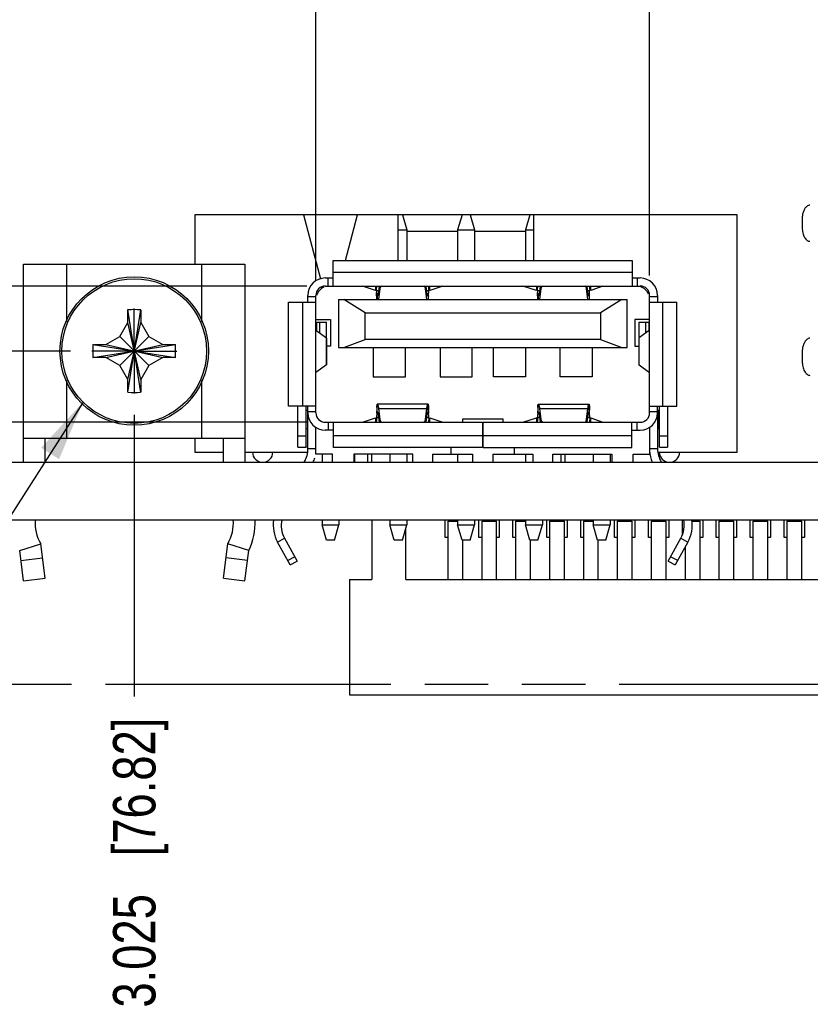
# Model space of a CAD drawing. Header units: inches. Extents: x -7 to 34, y 0 to 22.
# Tile 5 of 30: x 11.6 to 13.9, y 2.7 to 5.6. Entities that reach past the tile are written whole.
import ezdxf

# ---------------------------------------------------------------- set-up
doc = ezdxf.new("R2010")
doc.units = ezdxf.units.IN
doc.header["$LTSCALE"] = 1.87
doc.header["$MEASUREMENT"] = 0
doc.linetypes.add('CENTER', pattern=[0.6, 0.375, -0.075, 0.075, -0.075])
doc.linetypes.add('PHANTOM', pattern=[0.8, 0.45, -0.05, 0.1, -0.05, 0.1, -0.05])
doc.layers.get('0').update_dxf_attribs({"linetype": 'CONTINUOUS'})
for name, color, linetype in [('02___PRT_ALL_AXES', 7, 'CONTINUOUS'), ('DETAIL', 7, 'CONTINUOUS'), ('DIMENSIONS', 7, 'CONTINUOUS')]:
    doc.layers.add(name, color=color, linetype=linetype)
doc.styles.get("Standard").update_dxf_attribs({"font": 'txt', "width": 0.8})
doc.dimstyles.new('DIMSTYLE_4', dxfattribs={"dimtxt": 0.125, "dimasz": 0.18, "dimexe": 0.125, "dimexo": 0.0625, "dimgap": 0.03125, "dimtad": 0, "dimtih": 1, "dimtoh": 1, "dimdec": 3, "dimlfac": 0.5, "dimzin": 4, "dimdsep": 46, "dimtxsty": 'STANDARD', "dimblk": '_FILLED', "dimblk1": '_FILLED', "dimblk2": '_FILLED', "dimcen": 0.09, "dimadec": 3, "dimazin": 1, "dimtp": 0.01, "dimtm": 0.01, "dimtfac": 1, "dimtdec": 3, "dimtofl": 0, "dimtmove": 0, "dimatfit": 3, "dimldrblk": '_FILLED', "dimfxl": 1, "dimtolj": 1, "dimtzin": 4, "dimarcsym": 0})
doc.dimstyles.get("Standard").update_dxf_attribs({"dimtxt": 0.125, "dimasz": 0.18, "dimexe": 0.125, "dimexo": 0.0625, "dimgap": 0.09, "dimtad": 0, "dimtih": 1, "dimtoh": 1, "dimzin": 4, "dimdsep": 46, "dimtxsty": 'STANDARD', "dimblk": '_FILLED', "dimblk1": '_FILLED', "dimblk2": '_FILLED', "dimcen": 0.09, "dimazin": 1, "dimtol": 1, "dimtp": 0.02, "dimtm": 0.02, "dimtfac": 1, "dimtofl": 0, "dimtmove": 0, "dimatfit": 3, "dimldrblk": '_FILLED', "dimfxl": 1, "dimtolj": 1, "dimtzin": 4, "dimarcsym": 0})

# ---------------------------------------------------------------- blocks, each defined once
blk = doc.blocks.new('*D39')
at = {"layer": 'DIMENSIONS', "color": 2, "linetype": 'CONTINUOUS'}
blk.add_line((11.9255, 4.3953), (11.9255, 3.5645), dxfattribs=at)
at = {"layer": 'DIMENSIONS', "color": 2, "linetype": 'CONTINUOUS', "insert": (11.863, 3.502), "char_height": 0.125, "width": 1.325, "attachment_point": 3, "rotation": 90, "line_spacing_factor": 0.9}
blk.add_mtext('3.025{\\ftxt.shx;\\W1.000000;\\H0.125000; }[76.82]', dxfattribs=at)
blk = doc.blocks.new('_FILLED')
at = {"color": 0, "linetype": 'BYBLOCK'}
blk.add_solid([(0, 0), (-1, 0.174), (-1, -0.174)], dxfattribs=at)
blk = doc.blocks.new('*D40')
at = {"layer": 'DIMENSIONS', "color": 2, "linetype": 'CONTINUOUS'}
blk.add_line((10.4778, 5.0813), (10.4778, 5.7628), dxfattribs=at)
at = {"layer": 'DIMENSIONS', "color": 2, "linetype": 'CONTINUOUS', "insert": (10.4153, 5.8253), "char_height": 0.125, "width": 1.325, "attachment_point": 1, "rotation": 90, "line_spacing_factor": 0.9}
blk.add_mtext('3.748{\\ftxt.shx;\\W1.000000;\\H0.125000; }[95.21]', dxfattribs=at)
blk = doc.blocks.new('*D41')
at = {"layer": 'DIMENSIONS', "color": 2, "linetype": 'CONTINUOUS'}
blk.add_line((10.903, 5.0813), (10.903, 5.7628), dxfattribs=at)
at = {"layer": 'DIMENSIONS', "color": 2, "linetype": 'CONTINUOUS', "insert": (10.8405, 5.8253), "char_height": 0.125, "width": 1.325, "attachment_point": 1, "rotation": 90, "line_spacing_factor": 0.9}
blk.add_mtext('3.536{\\ftxt.shx;\\W1.000000;\\H0.125000; }[89.81]', dxfattribs=at)
blk = doc.blocks.new('*D42')
at = {"layer": 'DIMENSIONS', "color": 2, "linetype": 'CONTINUOUS'}
blk.add_line((12.4614, 4.79), (12.4614, 5.7628), dxfattribs=at)
at = {"layer": 'DIMENSIONS', "color": 2, "linetype": 'CONTINUOUS', "insert": (12.3989, 5.8253), "char_height": 0.125, "width": 1.325, "attachment_point": 1, "rotation": 90, "line_spacing_factor": 0.9}
blk.add_mtext('2.757{\\ftxt.shx;\\W1.000000;\\H0.125000; }[70.02]', dxfattribs=at)
blk = doc.blocks.new('*D43')
at = {"layer": 'DIMENSIONS', "color": 2, "linetype": 'CONTINUOUS'}
blk.add_line((13.4457, 4.8058), (13.4457, 5.7628), dxfattribs=at)
at = {"layer": 'DIMENSIONS', "color": 2, "linetype": 'CONTINUOUS', "insert": (13.3832, 5.8253), "char_height": 0.125, "width": 1.325, "attachment_point": 1, "rotation": 90, "line_spacing_factor": 0.9}
blk.add_mtext('2.265{\\ftxt.shx;\\W1.000000;\\H0.125000; }[57.52]', dxfattribs=at)
blk = doc.blocks.new('*D55')
at = {"layer": 'DIMENSIONS', "color": 2, "linetype": 'CONTINUOUS'}
blk.add_line((12.4352, 4.3732), (9.6872, 4.3732), dxfattribs=at)
at = {"layer": 'DIMENSIONS', "color": 2, "linetype": 'CONTINUOUS', "insert": (9.6247, 4.4357), "char_height": 0.125, "width": 1.125, "attachment_point": 3, "line_spacing_factor": 0.9}
blk.add_mtext('.144{\\ftxt.shx;\\W1.000000;\\H0.125000; }[3.66]', dxfattribs=at)
blk = doc.blocks.new('*D56')
at = {"layer": 'DIMENSIONS', "color": 2, "linetype": 'CONTINUOUS'}
blk.add_line((12.4344, 4.7747), (9.6872, 4.7747), dxfattribs=at)
at = {"layer": 'DIMENSIONS', "color": 2, "linetype": 'CONTINUOUS', "insert": (9.6247, 4.8372), "char_height": 0.125, "width": 1.125, "attachment_point": 3, "line_spacing_factor": 0.9}
blk.add_mtext('.345{\\ftxt.shx;\\W1.000000;\\H0.125000; }[8.76]', dxfattribs=at)
blk = doc.blocks.new('*D57')
at = {"layer": 'DIMENSIONS', "color": 2, "linetype": 'CONTINUOUS'}
blk.add_line((11.7378, 4.583), (9.6872, 4.583), dxfattribs=at)
at = {"layer": 'DIMENSIONS', "color": 2, "linetype": 'CONTINUOUS', "insert": (9.6247, 4.6455), "char_height": 0.125, "width": 1.125, "attachment_point": 3, "line_spacing_factor": 0.9}
blk.add_mtext('.249{\\ftxt.shx;\\W1.000000;\\H0.125000; }[6.32]', dxfattribs=at)

msp = doc.modelspace()

# ---------------------------------------------------------------- linework, layer by layer
at = {"color": 7, "linetype": 'CONTINUOUS'}
for p, q in [((12.1044, 4.9851), (12.1044, 4.8395)), ((13.7044, 4.9851), (12.1044, 4.9851)), ((12.4244, 4.9851), (12.4748, 4.7963)), ((12.5483, 4.8496), (12.5844, 4.9851)), ((12.7044, 4.8496), (12.7044, 4.9851)), ((12.7164, 4.9851), (12.7294, 4.9401)), ((12.8924, 4.9851), (12.8794, 4.9401)), ((12.9164, 4.9851), (12.9294, 4.9401)), ((13.0924, 4.9851), (13.0794, 4.9401)), ((13.1044, 4.8496), (13.1044, 4.9851)), ((13.7044, 4.2851), (13.7044, 4.9851)), ((13.8959, 4.9736), (13.8959, 4.946)), ((12.7044, 4.9401), (12.7294, 4.9401)), ((12.7294, 4.9401), (12.7294, 4.8496)), ((12.8794, 4.9401), (12.8794, 4.8496)), ((12.8794, 4.9401), (12.9294, 4.9401)), ((12.9294, 4.9401), (12.9294, 4.8496)), ((13.0794, 4.9401), (13.0794, 4.8496)), ((13.0794, 4.9401), (13.1044, 4.9401)), ((12.8794, 4.9351), (12.7294, 4.9351)), ((13.0794, 4.9351), (12.9294, 4.9351)), ((12.5126, 4.7747), (12.5126, 4.8496)), ((12.5126, 4.8496), (13.3945, 4.8496)), ((13.3945, 4.8496), (13.3945, 4.7749)), ((11.599, 4.2551), (11.599, 4.8395)), ((11.599, 4.8395), (12.252, 4.8395)), ((11.727, 4.6699), (11.727, 4.8395)), ((12.124, 4.8395), (12.124, 4.6699)), ((12.252, 4.8395), (12.252, 4.2551)), ((12.489, 4.7984), (12.5126, 4.7984)), ((12.4969, 4.7984), (12.4969, 4.7747)), ((13.3945, 4.8141), (12.5126, 4.8141)), ((13.3945, 4.7984), (13.4181, 4.7984)), ((13.4102, 4.7747), (13.4102, 4.7984)), ((12.4811, 4.7726), (12.4819, 4.7697)), ((12.489, 4.7747), (13.4181, 4.7747)), ((12.6374, 4.7616), (12.5992, 4.7747)), ((12.6374, 4.7747), (12.6374, 4.7616)), ((12.6398, 4.7748), (12.6402, 4.7689)), ((12.6404, 4.7602), (12.6404, 4.7618)), ((12.6404, 4.7618), (12.6461, 4.7618)), ((12.6461, 4.7506), (12.649, 4.7747)), ((12.65, 4.7671), (12.6462, 4.7354)), ((12.65, 4.7747), (12.65, 4.7671)), ((12.7847, 4.7671), (12.7847, 4.7747)), ((12.7885, 4.7354), (12.7847, 4.7671)), ((12.7857, 4.7747), (12.7886, 4.7506)), ((12.7886, 4.7618), (12.7942, 4.7618)), ((12.7942, 4.7618), (12.7942, 4.7602)), ((12.7943, 4.7642), (12.7946, 4.7711)), ((12.7973, 4.7616), (12.7973, 4.7747)), ((12.8354, 4.7747), (12.7973, 4.7616)), ((13.112, 4.7616), (13.0717, 4.7747)), ((13.112, 4.7747), (13.112, 4.7616)), ((13.1145, 4.7748), (13.115, 4.7689)), ((13.1152, 4.7618), (13.1152, 4.7602)), ((13.1152, 4.7618), (13.1212, 4.7618)), ((13.1212, 4.7506), (13.1242, 4.7747)), ((13.1253, 4.7672), (13.1213, 4.7354)), ((13.1253, 4.7747), (13.1253, 4.7672)), ((13.26, 4.7671), (13.26, 4.7747)), ((13.2635, 4.7354), (13.26, 4.7671)), ((13.2609, 4.7747), (13.2636, 4.7506)), ((13.2636, 4.7618), (13.269, 4.7618)), ((13.269, 4.7642), (13.2693, 4.7712)), ((13.269, 4.7602), (13.269, 4.7618)), ((13.2719, 4.7616), (13.2719, 4.7747)), ((13.3079, 4.7747), (13.2719, 4.7616)), ((12.4378, 4.7275), (12.4378, 4.7472)), ((12.4614, 4.7433), (12.4378, 4.7433)), ((12.4614, 4.4007), (12.4614, 4.7472)), ((12.528, 4.7354), (12.528, 4.5936)), ((12.528, 4.7354), (13.3791, 4.7354)), ((12.6067, 4.696), (12.5437, 4.7354)), ((12.6461, 4.7602), (12.6404, 4.7602)), ((12.6409, 4.7354), (12.6405, 4.7554)), ((12.6424, 4.7456), (12.6424, 4.7354)), ((12.7942, 4.7602), (12.7886, 4.7602)), ((12.7886, 4.7506), (12.7898, 4.7477)), ((12.7912, 4.7459), (12.7917, 4.7457)), ((12.7917, 4.7457), (12.7922, 4.7456)), ((12.7922, 4.7456), (12.7922, 4.7354)), ((13.1212, 4.7602), (13.1152, 4.7602)), ((13.1157, 4.7354), (13.1152, 4.7554)), ((13.1173, 4.7456), (13.1173, 4.7354)), ((13.269, 4.7602), (13.2636, 4.7602)), ((13.2636, 4.7506), (13.2648, 4.7476)), ((13.2661, 4.7459), (13.2666, 4.7457)), ((13.2666, 4.7457), (13.2671, 4.7456)), ((13.2671, 4.7456), (13.2671, 4.7354)), ((13.3634, 4.7354), (13.3004, 4.696)), ((13.3791, 4.5936), (13.3791, 4.7354)), ((13.4457, 4.4007), (13.4457, 4.7472)), ((13.4693, 4.7433), (13.4457, 4.7433)), ((13.4693, 4.7472), (13.4693, 4.7275)), ((11.9445, 4.461), (11.9065, 4.705)), ((11.9065, 4.667), (11.9065, 4.7035)), ((11.9066, 4.4613), (11.9445, 4.7047)), ((11.9445, 4.7035), (11.9445, 4.667)), ((12.3807, 4.4204), (12.3807, 4.7275)), ((12.3807, 4.7275), (12.4613, 4.7275)), ((12.4221, 4.7275), (12.4221, 4.4204)), ((13.4457, 4.7275), (13.5264, 4.7275)), ((13.4851, 4.4204), (13.4851, 4.7275)), ((13.5264, 4.4204), (13.5264, 4.7275)), ((12.4614, 4.6763), (12.5047, 4.6763)), ((12.5047, 4.6763), (12.5047, 4.5976)), ((12.6067, 4.6173), (12.6067, 4.696)), ((12.6067, 4.696), (13.3004, 4.696)), ((13.3004, 4.696), (13.3004, 4.6173)), ((13.4024, 4.6763), (13.4024, 4.5976)), ((13.4457, 4.6763), (13.4024, 4.6763)), ((11.8827, 4.6258), (11.9065, 4.667)), ((11.9065, 4.499), (11.9445, 4.667)), ((11.9445, 4.499), (11.9065, 4.667)), ((11.9445, 4.667), (11.9683, 4.6258)), ((12.464, 4.6444), (12.464, 4.6677)), ((12.464, 4.6677), (12.4929, 4.6677)), ((12.4722, 4.6677), (12.4722, 4.6364)), ((12.4929, 4.6236), (12.4929, 4.6677)), ((13.4142, 4.6677), (13.4142, 4.6236)), ((13.4142, 4.6677), (13.4431, 4.6677)), ((13.4349, 4.6377), (13.4349, 4.6677)), ((13.4431, 4.6677), (13.4431, 4.645)), ((11.8415, 4.602), (11.8827, 4.6258)), ((11.8827, 4.5402), (11.9683, 4.6258)), ((11.8827, 4.6258), (11.9683, 4.5402)), ((11.9683, 4.6258), (12.0095, 4.602)), ((12.4614, 4.6444), (12.4922, 4.6215)), ((12.4921, 4.6216), (12.4921, 4.542)), ((12.4921, 4.6216), (12.4928, 4.6212)), ((12.4929, 4.6213), (12.4927, 4.6219)), ((12.4928, 4.6212), (12.4929, 4.6213)), ((12.4929, 4.6213), (12.4929, 4.5423)), ((12.5437, 4.5936), (12.6067, 4.6173)), ((13.3004, 4.6173), (12.6067, 4.6173)), ((13.3004, 4.6173), (13.3634, 4.5936)), ((13.4144, 4.6219), (13.4142, 4.6213)), ((13.4142, 4.6213), (13.4142, 4.5423)), ((13.4142, 4.6213), (13.4143, 4.6212)), ((13.4143, 4.6212), (13.415, 4.6216)), ((13.4457, 4.6444), (13.415, 4.6216)), ((13.415, 4.542), (13.415, 4.6216)), ((11.8035, 4.564), (12.0475, 4.602)), ((11.8038, 4.602), (12.0472, 4.5641)), ((11.805, 4.602), (11.8415, 4.602)), ((11.8415, 4.602), (12.0095, 4.564)), ((11.8415, 4.564), (12.0095, 4.602)), ((12.0095, 4.602), (12.0461, 4.602)), ((12.5047, 4.5976), (12.4929, 4.5976)), ((12.528, 4.5936), (13.3791, 4.5936)), ((12.6307, 4.5936), (12.6307, 4.507)), ((12.7252, 4.507), (12.7252, 4.5936)), ((12.8276, 4.5936), (12.8276, 4.507)), ((12.9221, 4.507), (12.9221, 4.5936)), ((12.9851, 4.507), (12.9851, 4.5936)), ((13.0795, 4.5936), (13.0795, 4.507)), ((13.1819, 4.507), (13.1819, 4.5936)), ((13.2764, 4.5936), (13.2764, 4.507)), ((13.4024, 4.5976), (13.4142, 4.5976)), ((11.8415, 4.564), (11.805, 4.564)), ((11.8827, 4.5402), (11.8415, 4.564)), ((12.0095, 4.564), (11.9683, 4.5402)), ((12.0461, 4.564), (12.0095, 4.564)), ((13.8959, 4.5799), (13.8959, 4.5523)), ((11.9065, 4.499), (11.8827, 4.5402)), ((11.9683, 4.5402), (11.9445, 4.499)), ((12.4922, 4.5421), (12.4614, 4.5193)), ((12.4928, 4.5425), (12.4921, 4.5421)), ((12.4927, 4.5418), (12.4929, 4.5423)), ((12.4929, 4.5423), (12.4928, 4.5425)), ((13.4143, 4.5425), (13.4142, 4.5423)), ((13.4142, 4.5423), (13.4144, 4.5418)), ((13.415, 4.5421), (13.4143, 4.5425)), ((13.415, 4.542), (13.4457, 4.5193)), ((12.6307, 4.507), (12.7252, 4.507)), ((12.8276, 4.507), (12.9221, 4.507)), ((13.0795, 4.507), (12.9851, 4.507)), ((13.2764, 4.507), (13.1819, 4.507)), ((11.727, 4.3265), (11.727, 4.4961)), ((11.9065, 4.4625), (11.9065, 4.499)), ((11.9445, 4.499), (11.9445, 4.4625)), ((12.124, 4.4961), (12.124, 4.3265)), ((12.4614, 4.4204), (12.3807, 4.4204)), ((12.4083, 4.3), (12.4083, 4.4204)), ((12.4319, 4.4204), (12.4319, 4.3)), ((12.4378, 4.4007), (12.4378, 4.4204)), ((12.6424, 4.4024), (12.6424, 4.426)), ((12.7922, 4.426), (12.6424, 4.426)), ((12.6461, 4.4135), (12.65, 4.3808)), ((12.6461, 4.4135), (12.7886, 4.4135)), ((12.7847, 4.3808), (12.7886, 4.4135)), ((12.7922, 4.4024), (12.7922, 4.426)), ((12.7935, 4.4166), (12.7939, 4.4088)), ((13.1173, 4.4024), (13.1173, 4.426)), ((13.1173, 4.426), (13.2671, 4.426)), ((13.1212, 4.4135), (13.1253, 4.3807)), ((13.1212, 4.4135), (13.2636, 4.4135)), ((13.26, 4.3809), (13.2636, 4.4135)), ((13.2671, 4.4024), (13.2671, 4.426)), ((13.2683, 4.4166), (13.2686, 4.4088)), ((13.4458, 4.4204), (13.5264, 4.4204)), ((13.4693, 4.4007), (13.4693, 4.4204)), ((13.4752, 4.3), (13.4752, 4.4204)), ((13.4988, 4.4204), (13.4988, 4.3)), ((12.4319, 4.4086), (12.4362, 4.4086)), ((12.4362, 4.4086), (12.4362, 4.3535)), ((12.4378, 4.4047), (12.4614, 4.4047)), ((12.4378, 4.295), (12.4378, 4.398)), ((12.5992, 4.3732), (12.6374, 4.3863)), ((12.6374, 4.3863), (12.6374, 4.3732)), ((12.6404, 4.3877), (12.6404, 4.3861)), ((12.6404, 4.3877), (12.6461, 4.3877)), ((12.6461, 4.3861), (12.6404, 4.3861)), ((12.643, 4.4023), (12.6424, 4.4024)), ((12.6435, 4.402), (12.643, 4.4023)), ((12.6461, 4.3974), (12.6449, 4.4003)), ((12.649, 4.3732), (12.6461, 4.3974)), ((12.7886, 4.3974), (12.7857, 4.3732)), ((12.7886, 4.3877), (12.7942, 4.3877)), ((12.7942, 4.3861), (12.7886, 4.3861)), ((12.7893, 4.3994), (12.7889, 4.3984)), ((12.7942, 4.3861), (12.7942, 4.3877)), ((12.7973, 4.3732), (12.7973, 4.3863)), ((12.7973, 4.3863), (12.8354, 4.3732)), ((13.0717, 4.3732), (13.112, 4.3863)), ((13.112, 4.3863), (13.112, 4.3732)), ((13.1152, 4.3861), (13.1152, 4.3877)), ((13.1152, 4.3877), (13.1212, 4.3877)), ((13.1212, 4.3861), (13.1152, 4.3861)), ((13.1178, 4.4023), (13.1173, 4.4024)), ((13.1184, 4.402), (13.1178, 4.4023)), ((13.1212, 4.3974), (13.1199, 4.4003)), ((13.1242, 4.3732), (13.1212, 4.3974)), ((13.2636, 4.3974), (13.2609, 4.3732)), ((13.2636, 4.3877), (13.269, 4.3877)), ((13.269, 4.3861), (13.2636, 4.3861)), ((13.2644, 4.3994), (13.264, 4.3984)), ((13.269, 4.3877), (13.269, 4.3861)), ((13.2719, 4.3732), (13.2719, 4.3863)), ((13.2719, 4.3863), (13.3079, 4.3732)), ((13.4457, 4.4047), (13.4693, 4.4047)), ((13.4693, 4.398), (13.4693, 4.295)), ((13.4709, 4.4086), (13.4709, 4.3535)), ((13.4709, 4.4086), (13.4752, 4.4086)), ((12.4614, 4.2787), (12.4614, 4.3576)), ((12.489, 4.3732), (12.9528, 4.3732)), ((12.4977, 4.3732), (12.4977, 4.3496)), ((12.5134, 4.2984), (12.5134, 4.373)), ((12.6404, 4.3837), (12.6401, 4.3768)), ((12.65, 4.3808), (12.65, 4.3732)), ((12.7847, 4.3732), (12.7847, 4.3808)), ((12.7948, 4.3732), (12.7944, 4.379)), ((12.8945, 4.3732), (12.8945, 4.3834)), ((12.8945, 4.3834), (13.0126, 4.3834)), ((12.9528, 4.3732), (12.9528, 4.2984)), ((12.9543, 4.2984), (12.9543, 4.3732)), ((12.9543, 4.3732), (13.4181, 4.3732)), ((13.0126, 4.3834), (13.0126, 4.3732)), ((13.1151, 4.3837), (13.1148, 4.3768)), ((13.1253, 4.3807), (13.1253, 4.3732)), ((13.26, 4.3732), (13.26, 4.3809)), ((13.2695, 4.3732), (13.2692, 4.379)), ((13.3937, 4.2984), (13.3937, 4.3732)), ((13.4095, 4.3496), (13.4095, 4.3732)), ((13.4457, 4.3576), (13.4457, 4.2787)), ((11.599, 4.3265), (12.252, 4.3265)), ((11.663, 4.2551), (11.663, 4.3265)), ((12.1044, 4.3265), (12.1044, 4.2851)), ((12.188, 4.3265), (12.188, 4.2551)), ((12.4319, 4.3315), (12.4083, 4.3315)), ((12.4362, 4.3535), (12.4319, 4.3535)), ((12.5134, 4.3496), (12.489, 4.3496)), ((12.5134, 4.3338), (12.9528, 4.3338)), ((12.9543, 4.3338), (13.3937, 4.3338)), ((13.3937, 4.3496), (13.4181, 4.3496)), ((13.4752, 4.3535), (13.4709, 4.3535)), ((13.4988, 4.3315), (13.4752, 4.3315)), ((12.4083, 4.3), (12.4319, 4.3)), ((12.4378, 4.3), (12.4335, 4.3)), ((12.9528, 4.2984), (12.5134, 4.2984)), ((12.8606, 4.2787), (12.8606, 4.2984)), ((12.9543, 4.2984), (13.3937, 4.2984)), ((13.0465, 4.2984), (13.0465, 4.2787)), ((13.4752, 4.3), (13.4988, 4.3)), ((12.1044, 4.2851), (12.188, 4.2851)), ((12.252, 4.2851), (12.4378, 4.2851)), ((12.4614, 4.295), (12.4378, 4.295)), ((12.5102, 4.2787), (12.4614, 4.2787)), ((12.4794, 4.2787), (12.4794, 4.2551)), ((12.5102, 4.2551), (12.5102, 4.2787)), ((12.5728, 4.2787), (12.5728, 4.2551)), ((12.7469, 4.2787), (12.5728, 4.2787)), ((12.5762, 4.2551), (12.5762, 4.2787)), ((12.6144, 4.2551), (12.6144, 4.2787)), ((12.6262, 4.2551), (12.6262, 4.2787)), ((12.6794, 4.2787), (12.6794, 4.2551)), ((12.7294, 4.2787), (12.7294, 4.2551)), ((12.7469, 4.2551), (12.7469, 4.2787)), ((12.8055, 4.2787), (12.8055, 4.2551)), ((12.8055, 4.2787), (12.9236, 4.2787)), ((12.8794, 4.2787), (12.8794, 4.2551)), ((12.9236, 4.2787), (12.9236, 4.2551)), ((12.9835, 4.2787), (12.9835, 4.2551)), ((12.9835, 4.2787), (13.1016, 4.2787)), ((13.0794, 4.2787), (13.0794, 4.2551)), ((13.1016, 4.2787), (13.1016, 4.2551)), ((13.1602, 4.2551), (13.1602, 4.2787)), ((13.1602, 4.2787), (13.3343, 4.2787)), ((13.1853, 4.2551), (13.1853, 4.2787)), ((13.1971, 4.2551), (13.1971, 4.2787)), ((13.2794, 4.2787), (13.2794, 4.2551)), ((13.3294, 4.2787), (13.3294, 4.2551)), ((13.3343, 4.2787), (13.3343, 4.2551)), ((13.3969, 4.2551), (13.3969, 4.2787)), ((13.3969, 4.2787), (13.4457, 4.2787)), ((13.4693, 4.295), (13.4457, 4.295)), ((13.4693, 4.2851), (13.7044, 4.2851)), ((10.3747, 4.2551), (14.1335, 4.2551)), ((10.3747, 4.0851), (17.9747, 4.0851)), ((12.4794, 4.0851), (12.4794, 4.0701)), ((12.4924, 4.0251), (12.4794, 4.0701)), ((12.4794, 4.0701), (12.5294, 4.0701)), ((12.5164, 4.0251), (12.5294, 4.0701)), ((12.5294, 4.0851), (12.5294, 4.0701)), ((12.6264, 4.0851), (12.6264, 3.9091)), ((12.6794, 4.0851), (12.6794, 4.0701)), ((12.6924, 4.0251), (12.6794, 4.0701)), ((12.6794, 4.0701), (12.7294, 4.0701)), ((12.7164, 4.0251), (12.7294, 4.0701)), ((12.7294, 4.0851), (12.7294, 4.0701)), ((12.8424, 4.0331), (12.8424, 4.0851)), ((12.8504, 4.0811), (12.8504, 3.9091)), ((12.8504, 4.0811), (12.8794, 4.0811)), ((12.8794, 4.0851), (12.8794, 4.0701)), ((12.8924, 4.0251), (12.8794, 4.0701)), ((12.8794, 4.0701), (12.9294, 4.0701)), ((12.9164, 4.0251), (12.9294, 4.0701)), ((12.9294, 4.0851), (12.9294, 4.0701)), ((12.9424, 4.0331), (12.9424, 4.0851)), ((12.9504, 4.0811), (12.9504, 3.9091)), ((12.9504, 4.0811), (12.9944, 4.0811)), ((12.9944, 3.9091), (12.9944, 4.0811)), ((13.0024, 4.0851), (13.0024, 4.0331)), ((13.0424, 4.0331), (13.0424, 4.0851)), ((13.0504, 4.0811), (13.0504, 3.9091)), ((13.0504, 4.0811), (13.0794, 4.0811)), ((13.0794, 4.0851), (13.0794, 4.0701)), ((13.0924, 4.0251), (13.0794, 4.0701)), ((13.0794, 4.0701), (13.1294, 4.0701)), ((13.1164, 4.0251), (13.1294, 4.0701)), ((13.1294, 4.0851), (13.1294, 4.0701)), ((13.1424, 4.0331), (13.1424, 4.0851)), ((13.1504, 4.0811), (13.1504, 3.9091)), ((13.1504, 4.0811), (13.1944, 4.0811)), ((13.1944, 3.9091), (13.1944, 4.0811)), ((13.2024, 4.0851), (13.2024, 4.0331)), ((13.2424, 4.0331), (13.2424, 4.0851)), ((13.2504, 4.0811), (13.2504, 3.9091)), ((13.2504, 4.0811), (13.2794, 4.0811)), ((13.2794, 4.0851), (13.2794, 4.0701)), ((13.2924, 4.0251), (13.2794, 4.0701)), ((13.2794, 4.0701), (13.3294, 4.0701)), ((13.3164, 4.0251), (13.3294, 4.0701)), ((13.3294, 4.0851), (13.3294, 4.0701)), ((13.3424, 4.0331), (13.3424, 4.0851)), ((13.3504, 4.0811), (13.3504, 3.9091)), ((13.3504, 4.0811), (13.3944, 4.0811)), ((13.3944, 3.9091), (13.3944, 4.0811)), ((13.4024, 4.0851), (13.4024, 4.0331)), ((13.4424, 4.0331), (13.4424, 4.0851)), ((13.4504, 4.0811), (13.4504, 3.9091)), ((13.4504, 4.0811), (13.4944, 4.0811)), ((13.4944, 3.9091), (13.4944, 4.0811)), ((13.5024, 4.0851), (13.5024, 4.0331)), ((13.5424, 4.0401), (13.5424, 4.0851)), ((13.5705, 4.0811), (13.5944, 4.0811)), ((13.5944, 3.9091), (13.5944, 4.0811)), ((13.6024, 4.0851), (13.6024, 4.0331)), ((13.6424, 4.0331), (13.6424, 4.0851)), ((13.6504, 4.0811), (13.6504, 3.9091)), ((13.6504, 4.0811), (13.6944, 4.0811)), ((13.6944, 3.9091), (13.6944, 4.0811)), ((13.7024, 4.0851), (13.7024, 4.0331)), ((13.7424, 4.0331), (13.7424, 4.0851)), ((13.7504, 4.0811), (13.7504, 3.9091)), ((13.7504, 4.0811), (13.7944, 4.0811)), ((13.7944, 3.9091), (13.7944, 4.0811)), ((13.8024, 4.0851), (13.8024, 4.0331)), ((13.8424, 4.0331), (13.8424, 4.0851)), ((13.8504, 4.0811), (13.8504, 3.9091)), ((13.8504, 4.0811), (13.8944, 4.0811)), ((13.8944, 3.9091), (13.8944, 4.0811)), ((13.9024, 4.0851), (13.9024, 4.0331)), ((12.7264, 3.9091), (12.7264, 4.0595)), ((11.5876, 3.9951), (11.6496, 4.0149)), ((11.6625, 3.9131), (11.6496, 4.0149)), ((12.1886, 3.9131), (12.2015, 4.0149)), ((12.2635, 3.9951), (12.2015, 4.0149)), ((12.3483, 4.0197), (12.3689, 4.0311)), ((12.3857, 3.9523), (12.3483, 4.0197)), ((12.3689, 4.0311), (12.4063, 3.9637)), ((12.5164, 4.0251), (12.4924, 4.0251)), ((12.7164, 4.0251), (12.6924, 4.0251)), ((12.8504, 4.0331), (12.8424, 4.0331)), ((12.9164, 4.0251), (12.8924, 4.0251)), ((12.8944, 3.9091), (12.8944, 4.0251)), ((12.9504, 4.0331), (12.9424, 4.0331)), ((13.0024, 4.0331), (12.9944, 4.0331)), ((13.0504, 4.0331), (13.0424, 4.0331)), ((13.1164, 4.0251), (13.0924, 4.0251)), ((13.0944, 3.9091), (13.0944, 4.0251)), ((13.1504, 4.0331), (13.1424, 4.0331)), ((13.2024, 4.0331), (13.1944, 4.0331)), ((13.2504, 4.0331), (13.2424, 4.0331)), ((13.3164, 4.0251), (13.2924, 4.0251)), ((13.2944, 3.9091), (13.2944, 4.0251)), ((13.3504, 4.0331), (13.3424, 4.0331)), ((13.4024, 4.0331), (13.3944, 4.0331)), ((13.4504, 4.0331), (13.4424, 4.0331)), ((13.5024, 4.0331), (13.4944, 4.0331)), ((13.5008, 3.9637), (13.5382, 4.0311)), ((13.5588, 4.0197), (13.5215, 3.9523)), ((13.5382, 4.0311), (13.5588, 4.0197)), ((13.6024, 4.0331), (13.5944, 4.0331)), ((13.6504, 4.0331), (13.6424, 4.0331)), ((13.7024, 4.0331), (13.6944, 4.0331)), ((13.7504, 4.0331), (13.7424, 4.0331)), ((13.8024, 4.0331), (13.7944, 4.0331)), ((13.8504, 4.0331), (13.8424, 4.0331)), ((13.9024, 4.0331), (13.8944, 4.0331)), ((11.599, 3.9051), (11.5876, 3.9951)), ((12.252, 3.9051), (12.2635, 3.9951)), ((13.5504, 4.0044), (13.5504, 3.9091)), ((11.5914, 3.9651), (11.6549, 3.9731)), ((12.2597, 3.9651), (12.1962, 3.9731)), ((12.3993, 3.9764), (12.3786, 3.965)), ((12.3857, 3.9523), (12.4063, 3.9637)), ((13.5008, 3.9637), (13.5215, 3.9523)), ((13.5285, 3.965), (13.5078, 3.9764)), ((11.599, 3.9051), (11.6625, 3.9131)), ((12.1886, 3.9131), (12.252, 3.9051)), ((12.5604, 3.9091), (12.5604, 3.5691)), ((12.5604, 3.9091), (12.6264, 3.9091)), ((12.7264, 3.9091), (16.2148, 3.9092)), ((12.5604, 3.5691), (17.0844, 3.5692))]:
    msp.add_line(p, q, dxfattribs=at)
for radius in [0.219, 0.2133]:
    msp.add_circle((11.9255, 4.583), radius, dxfattribs=at)
for centre, radius, start, end in [((12.489, 4.7472), 0.0512, 90, 180), ((13.4181, 4.7472), 0.0512, 0, 90), ((12.489, 4.7472), 0.0276, 90, 180), ((12.5008, 4.7354), 0.0394, 112.5001, 162.9005), ((12.4647, 4.7606), 0.1757, 1.1692, 2.7059), ((12.4416, 4.76), 0.1988, 0.506, 1.2028), ((12.6586, 4.7661), 0.00866, 157.1543, 173.2116), ((12.9944, 4.76), 0.2001, 178.7996, 179.4917), ((12.9235, 4.7631), 0.1292, 175.4826, 176.4332), ((12.9487, 4.7606), 0.1665, 1.2342, 2.8557), ((12.9269, 4.76), 0.1883, 0.5344, 1.2696), ((13.1339, 4.7661), 0.00867, 156.8543, 172.837), ((13.4809, 4.76), 0.212, 178.8663, 179.5201), ((13.4057, 4.7631), 0.1367, 175.7323, 176.6308), ((13.4063, 4.7354), 0.0394, 22.5001, 72.9005), ((13.4181, 4.7472), 0.0276, 0, 90), ((12.6298, 4.7554), 0.017, 339.6855, 343.5716), ((12.428, 4.7516), 0.3661, 357.4656, 357.856), ((12.2616, 4.7573), 0.5326, 357.9072, 358.8028), ((12.6613, 4.7614), 0.1329, 358.7897, 359.5007), ((13.1055, 4.7554), 0.0164, 338.656, 342.7027), ((12.8812, 4.7516), 0.3876, 357.607, 357.9756), ((12.7049, 4.7573), 0.564, 358.024, 358.8697), ((13.1283, 4.7614), 0.1406, 358.8492, 359.5289), ((11.9256, 4.1012), 0.6038, 88.2032, 91.7968), ((12.409, 4.583), 0.6055, 178.2042, 181.7958), ((11.442, 4.583), 0.6055, 358.2042, 1.7958), ((11.9255, 5.0648), 0.6038, 268.2032, 271.7968), ((12.9346, 4.3994), 0.294, 176.6634, 177.6303), ((12.8959, 4.4007), 0.1081, 172.0341, 173.2393), ((13.3932, 4.3995), 0.2778, 176.4709, 177.4942), ((13.377, 4.4008), 0.1141, 172.4747, 173.6156), ((12.489, 4.4007), 0.0512, 180, 270), ((12.489, 4.4007), 0.0276, 180, 270), ((12.7733, 4.3866), 0.1329, 178.7897, 179.5007), ((12.4403, 4.3879), 0.2001, 358.7996, 359.4917), ((13.2081, 4.3896), 0.5677, 178.0647, 179.0016), ((13.0446, 4.3948), 0.404, 177.6213, 178.016), ((12.8049, 4.3925), 0.017, 159.6855, 163.5716), ((12.2633, 4.3906), 0.5309, 0.9659, 1.9678), ((12.9931, 4.3879), 0.1988, 180.506, 181.2028), ((12.9257, 4.3879), 0.1895, 358.7329, 359.4633), ((13.2411, 4.3866), 0.1259, 178.722, 179.4728), ((13.6526, 4.3897), 0.5374, 177.9539, 178.9448), ((13.4974, 4.3948), 0.3821, 177.4847, 177.9023), ((13.2807, 4.3926), 0.0177, 160.7298, 164.4478), ((12.7068, 4.3906), 0.5621, 0.9119, 1.8581), ((13.4796, 4.3879), 0.2106, 180.4777, 181.1359), ((13.4181, 4.4007), 0.0512, 270, 360), ((13.4181, 4.4007), 0.0276, 270, 360), ((12.5112, 4.3848), 0.1292, 355.4826, 356.4332), ((12.7761, 4.3818), 0.00866, 337.1543, 353.2116), ((12.97, 4.3873), 0.1757, 181.1692, 182.7059), ((12.9926, 4.3848), 0.1225, 355.2333, 356.2361), ((13.2514, 4.3818), 0.00864, 337.455, 353.5867), ((13.455, 4.3873), 0.1861, 181.1041, 182.5559), ((12.3044, 4.2851), 0.03, 180, 360), ((12.3591, 4.295), 0.0787, 329.9806, 360), ((12.3591, 4.295), 0.1024, 337.0022, 344.9903), ((13.548, 4.295), 0.1024, 183.7529, 202.9978), ((13.548, 4.295), 0.0787, 180, 210.0194), ((13.5044, 4.2851), 0.03, 180, 360), ((11.7507, 4.0751), 0.1177, 175.1162, 210.7665), ((12.1004, 4.0751), 0.1177, 329.2335, 4.8838), ((12.1004, 4.0751), 0.1817, 333.8727, 3.1555), ((12.4378, 4.0693), 0.1024, 171.1549, 209.0003), ((12.4378, 4.0693), 0.0787, 168.4625, 209.0003), ((13.4693, 4.0693), 0.0787, 330.9997, 11.5375), ((13.4693, 4.0693), 0.1024, 330.9997, 8.8451)]:
    msp.add_arc(centre, radius, start, end, dxfattribs=at)
for points, knots in [([(13.9093, 5.0094), (13.9082, 5.0086), (13.9062, 5.0066), (13.9035, 5.0031), (13.9012, 4.999), (13.8992, 4.9943), (13.8977, 4.9892), (13.8966, 4.984), (13.896, 4.9788), (13.8959, 4.9753), (13.8959, 4.9736)], [0, 0, 0, 0, 0.101617, 0.21361, 0.335327, 0.464983, 0.599461, 0.735364, 0.869822, 1, 1, 1, 1]), ([(13.9186, 5.0129), (13.9171, 5.0129), (13.9137, 5.0123), (13.9107, 5.0105), (13.9093, 5.0094)], [0, 0, 0, 0, 0.465379, 1, 1, 1, 1]), ([(13.8959, 4.946), (13.8959, 4.9436), (13.8962, 4.9387), (13.8973, 4.9315), (13.8994, 4.9245), (13.9023, 4.9183), (13.9059, 4.9131), (13.9099, 4.9094), (13.9143, 4.9071), (13.9172, 4.9066), (13.9186, 4.9066)], [0, 0, 0, 0, 0.144863, 0.294574, 0.443058, 0.583306, 0.709679, 0.820179, 0.915424, 1, 1, 1, 1]), ([(12.6552, 4.7748), (12.6542, 4.7741), (12.6524, 4.7726), (12.651, 4.7706), (12.6506, 4.7695)], [0, 0, 0, 0, 0.521246, 1, 1, 1, 1]), ([(12.7847, 4.7671), (12.7846, 4.7679), (12.7842, 4.7693), (12.7827, 4.7722), (12.7809, 4.7738), (12.7795, 4.7748)], [0, 0, 0, 0, 0.23256, 0.474667, 1, 1, 1, 1]), ([(13.1305, 4.7748), (13.1295, 4.7741), (13.1277, 4.7726), (13.1263, 4.7706), (13.1259, 4.7696)], [0, 0, 0, 0, 0.5211, 1, 1, 1, 1]), ([(13.26, 4.7671), (13.2599, 4.7678), (13.2595, 4.7693), (13.258, 4.7721), (13.2561, 4.7738), (13.2547, 4.7748)], [0, 0, 0, 0, 0.232544, 0.474596, 1, 1, 1, 1]), ([(12.6404, 4.7602), (12.6405, 4.7581), (12.6406, 4.7549), (12.6409, 4.7508), (12.6412, 4.7488), (12.6414, 4.7479)], [0, 0, 0, 0, 0.505823, 0.768416, 1, 1, 1, 1]), ([(12.6414, 4.7479), (12.6415, 4.7476), (12.6416, 4.7471), (12.6418, 4.7465), (12.642, 4.746), (12.6421, 4.7457), (12.6422, 4.7457)], [0, 0, 0, 0, 0.336629, 0.619967, 0.842472, 1, 1, 1, 1]), ([(12.6424, 4.7456), (12.6426, 4.7456), (12.6429, 4.7456), (12.6434, 4.7458), (12.6438, 4.7462), (12.6444, 4.7469), (12.6451, 4.748), (12.6455, 4.7489), (12.6457, 4.7495)], [0, 0, 0, 0, 0.088201, 0.182785, 0.288223, 0.40643, 0.681, 1, 1, 1, 1]), ([(12.7898, 4.7477), (12.79, 4.7473), (12.7904, 4.7467), (12.7909, 4.7461), (12.7912, 4.7459)], [0, 0, 0, 0, 0.544707, 1, 1, 1, 1]), ([(12.7922, 4.7456), (12.7923, 4.7456), (12.7925, 4.7457), (12.7927, 4.746), (12.7929, 4.7464), (12.793, 4.747), (12.7932, 4.7477), (12.7934, 4.7488), (12.7937, 4.7504), (12.7939, 4.7524), (12.7941, 4.7551), (12.7942, 4.7572), (12.7942, 4.7586)], [0, 0, 0, 0, 0.01715, 0.042777, 0.0786, 0.124115, 0.178257, 0.23978, 0.379617, 0.532859, 0.691296, 1, 1, 1, 1]), ([(13.1152, 4.7602), (13.1152, 4.7581), (13.1153, 4.7549), (13.1157, 4.7508), (13.116, 4.7488), (13.1162, 4.7479)], [0, 0, 0, 0, 0.505582, 0.768169, 1, 1, 1, 1]), ([(13.1162, 4.7479), (13.1163, 4.7476), (13.1164, 4.7471), (13.1166, 4.7465), (13.1168, 4.746), (13.117, 4.7457), (13.1171, 4.7457)], [0, 0, 0, 0, 0.335192, 0.617848, 0.840676, 1, 1, 1, 1]), ([(13.1173, 4.7456), (13.1176, 4.7456), (13.1182, 4.7457), (13.1188, 4.7462), (13.1194, 4.7469), (13.1201, 4.748), (13.1206, 4.7489), (13.1208, 4.7495)], [0, 0, 0, 0, 0.186111, 0.292926, 0.411638, 0.684868, 1, 1, 1, 1]), ([(13.2648, 4.7476), (13.265, 4.7473), (13.2653, 4.7467), (13.2658, 4.7461), (13.2661, 4.7459)], [0, 0, 0, 0, 0.547682, 1, 1, 1, 1]), ([(13.2671, 4.7456), (13.2672, 4.7456), (13.2673, 4.7456), (13.2674, 4.7458), (13.2675, 4.746), (13.2677, 4.7464), (13.2679, 4.747), (13.268, 4.7477), (13.2682, 4.7488), (13.2685, 4.7503), (13.2687, 4.7523), (13.2688, 4.7551), (13.2689, 4.7572), (13.2689, 4.7585)], [0, 0, 0, 0, 0.016404, 0.027755, 0.041659, 0.077218, 0.122577, 0.176641, 0.238145, 0.378089, 0.53159, 0.690384, 1, 1, 1, 1]), ([(13.9092, 4.6168), (13.9081, 4.6159), (13.9061, 4.6138), (13.9024, 4.6087), (13.8996, 4.6025), (13.8977, 4.5958), (13.8963, 4.5888), (13.8959, 4.5834), (13.8959, 4.5799)], [0, 0, 0, 0, 0.102646, 0.215353, 0.46645, 0.600529, 0.735988, 1, 1, 1, 1]), ([(13.9186, 4.621), (13.917, 4.6208), (13.9135, 4.6199), (13.9106, 4.618), (13.9092, 4.6168)], [0, 0, 0, 0, 0.464203, 1, 1, 1, 1]), ([(13.8959, 4.5523), (13.8959, 4.5499), (13.8962, 4.5449), (13.8973, 4.5375), (13.8994, 4.5304), (13.9022, 4.524), (13.9058, 4.5186), (13.9098, 4.5146), (13.9141, 4.5121), (13.9172, 4.5113), (13.9186, 4.5112)], [0, 0, 0, 0, 0.144267, 0.293079, 0.440701, 0.58057, 0.70731, 0.818735, 0.914998, 1, 1, 1, 1]), ([(12.6411, 4.4166), (12.6412, 4.4177), (12.6413, 4.4194), (12.6415, 4.4216), (12.6417, 4.4228), (12.6418, 4.4239), (12.6419, 4.4248), (12.6421, 4.4254), (12.6422, 4.4257), (12.6423, 4.4258)], [0, 0, 0, 0, 0.383077, 0.54325, 0.681253, 0.796337, 0.887936, 0.955749, 1, 1, 1, 1]), ([(12.6424, 4.426), (12.6425, 4.426), (12.6427, 4.4259), (12.643, 4.4258), (12.6432, 4.4255), (12.6436, 4.4249), (12.644, 4.424), (12.6445, 4.4226), (12.6449, 4.4208), (12.6454, 4.4186), (12.6458, 4.4162), (12.646, 4.4144), (12.6461, 4.4135)], [0, 0, 0, 0, 0.019494, 0.041944, 0.069285, 0.102504, 0.188088, 0.30002, 0.438023, 0.601343, 0.78902, 1, 1, 1, 1]), ([(12.7889, 4.4157), (12.789, 4.4165), (12.7892, 4.4179), (12.7896, 4.42), (12.79, 4.4217), (12.7904, 4.4232), (12.7908, 4.4242), (12.7911, 4.4249), (12.7914, 4.4255), (12.7918, 4.426), (12.7922, 4.426)], [0, 0, 0, 0, 0.210886, 0.398197, 0.561052, 0.69868, 0.810552, 0.856827, 0.896765, 1, 1, 1, 1]), ([(12.7922, 4.426), (12.7923, 4.426), (12.7924, 4.4258), (12.7925, 4.4256), (12.7926, 4.4252), (12.7928, 4.4245), (12.7929, 4.4235), (12.7931, 4.4221), (12.7933, 4.4198), (12.7934, 4.4179), (12.7935, 4.4166)], [0, 0, 0, 0, 0.024356, 0.046301, 0.075618, 0.156914, 0.268445, 0.40962, 0.579474, 1, 1, 1, 1]), ([(13.1159, 4.4166), (13.116, 4.4178), (13.1161, 4.4195), (13.1163, 4.4216), (13.1165, 4.4228), (13.1166, 4.4239), (13.1168, 4.4248), (13.1169, 4.4254), (13.117, 4.4257), (13.1171, 4.4258)], [0, 0, 0, 0, 0.382733, 0.542786, 0.680717, 0.795787, 0.887446, 0.955421, 1, 1, 1, 1]), ([(13.1173, 4.426), (13.1178, 4.426), (13.1183, 4.4254), (13.1187, 4.4247), (13.119, 4.4239), (13.1195, 4.4226), (13.1199, 4.4208), (13.1204, 4.4187), (13.1208, 4.4162), (13.121, 4.4144), (13.1212, 4.4135)], [0, 0, 0, 0, 0.100641, 0.140089, 0.186032, 0.297818, 0.43613, 0.600192, 0.788706, 1, 1, 1, 1]), ([(13.2639, 4.4157), (13.264, 4.4165), (13.2642, 4.4179), (13.2646, 4.42), (13.265, 4.4217), (13.2653, 4.4232), (13.2657, 4.4244), (13.2661, 4.4251), (13.2664, 4.4256), (13.2667, 4.4259), (13.2669, 4.426), (13.2671, 4.426)], [0, 0, 0, 0, 0.211415, 0.399097, 0.562137, 0.699731, 0.811292, 0.89674, 0.930059, 0.957658, 1, 1, 1, 1]), ([(13.2671, 4.426), (13.2672, 4.426), (13.2673, 4.4258), (13.2673, 4.4256), (13.2675, 4.4252), (13.2676, 4.4245), (13.2678, 4.4235), (13.2679, 4.4221), (13.2681, 4.4205), (13.2682, 4.4186), (13.2683, 4.4173), (13.2683, 4.4166)], [0, 0, 0, 0, 0.023634, 0.045411, 0.074627, 0.155856, 0.26744, 0.408759, 0.578833, 0.776411, 1, 1, 1, 1]), ([(12.6424, 4.4024), (12.6424, 4.4024), (12.6422, 4.4023), (12.642, 4.402), (12.6418, 4.4015), (12.6416, 4.4009), (12.6415, 4.4002), (12.6412, 4.3991), (12.641, 4.3976), (12.6408, 4.3956), (12.6406, 4.3928), (12.6405, 4.3907), (12.6405, 4.3894)], [0, 0, 0, 0, 0.01715, 0.042777, 0.0786, 0.124115, 0.178257, 0.23978, 0.379617, 0.532859, 0.691296, 1, 1, 1, 1]), ([(12.6449, 4.4003), (12.6447, 4.4006), (12.6443, 4.4013), (12.6438, 4.4018), (12.6435, 4.402)], [0, 0, 0, 0, 0.544707, 1, 1, 1, 1]), ([(12.7922, 4.4024), (12.792, 4.4024), (12.7914, 4.4022), (12.7906, 4.4015), (12.7899, 4.4006), (12.7895, 4.3998), (12.7893, 4.3994)], [0, 0, 0, 0, 0.189912, 0.414258, 0.685115, 1, 1, 1, 1]), ([(12.7932, 4.4), (12.7932, 4.4003), (12.7931, 4.4008), (12.7929, 4.4014), (12.7927, 4.4019), (12.7925, 4.4022), (12.7924, 4.4023)], [0, 0, 0, 0, 0.336629, 0.619967, 0.842472, 1, 1, 1, 1]), ([(12.7942, 4.3877), (12.7942, 4.3898), (12.7941, 4.393), (12.7938, 4.3971), (12.7934, 4.3991), (12.7932, 4.4)], [0, 0, 0, 0, 0.505823, 0.768416, 1, 1, 1, 1]), ([(13.112, 4.3863), (13.1128, 4.3863), (13.1139, 4.3865), (13.1149, 4.3872), (13.1152, 4.3876), (13.1152, 4.3878)], [0, 0, 0, 0, 0.652962, 0.864026, 1, 1, 1, 1]), ([(13.1173, 4.4024), (13.1172, 4.4024), (13.117, 4.4023), (13.1168, 4.402), (13.1166, 4.4015), (13.1164, 4.4009), (13.1163, 4.4002), (13.116, 4.3991), (13.1158, 4.3976), (13.1155, 4.3956), (13.1153, 4.3928), (13.1152, 4.3907), (13.1152, 4.3894)], [0, 0, 0, 0, 0.017897, 0.043967, 0.080039, 0.125682, 0.17987, 0.241376, 0.381043, 0.533992, 0.69207, 1, 1, 1, 1]), ([(13.1199, 4.4003), (13.1197, 4.4006), (13.1192, 4.4013), (13.1187, 4.4018), (13.1184, 4.402)], [0, 0, 0, 0, 0.541843, 1, 1, 1, 1]), ([(13.2671, 4.4024), (13.2668, 4.4024), (13.2663, 4.4022), (13.2656, 4.4015), (13.2649, 4.4006), (13.2645, 4.3998), (13.2644, 4.3994)], [0, 0, 0, 0, 0.185017, 0.407716, 0.680399, 1, 1, 1, 1]), ([(13.268, 4.4001), (13.268, 4.4003), (13.2679, 4.4008), (13.2677, 4.4014), (13.2675, 4.4019), (13.2674, 4.4022), (13.2673, 4.4023)], [0, 0, 0, 0, 0.338031, 0.622042, 0.844238, 1, 1, 1, 1]), ([(13.269, 4.3877), (13.269, 4.3898), (13.2689, 4.393), (13.2685, 4.3971), (13.2682, 4.3991), (13.268, 4.4001)], [0, 0, 0, 0, 0.506051, 0.768651, 1, 1, 1, 1]), ([(12.65, 4.3808), (12.6501, 4.3801), (12.6504, 4.3786), (12.652, 4.3758), (12.6538, 4.3741), (12.6552, 4.3732)], [0, 0, 0, 0, 0.23256, 0.474667, 1, 1, 1, 1]), ([(12.7795, 4.3732), (12.7805, 4.3738), (12.7823, 4.3754), (12.7836, 4.3774), (12.7841, 4.3784)], [0, 0, 0, 0, 0.521246, 1, 1, 1, 1]), ([(13.1253, 4.3807), (13.1253, 4.38), (13.1257, 4.3785), (13.1273, 4.3758), (13.1291, 4.3741), (13.1305, 4.3732)], [0, 0, 0, 0, 0.232579, 0.474741, 1, 1, 1, 1]), ([(13.2547, 4.3732), (13.2558, 4.3738), (13.2576, 4.3754), (13.2589, 4.3774), (13.2594, 4.3784)], [0, 0, 0, 0, 0.521392, 1, 1, 1, 1])]:
    msp.add_open_spline(points, degree=3, knots=knots, dxfattribs=at)
at = {"layer": '02___PRT_ALL_AXES', "color": 7, "linetype": 'CENTER'}
for q in [(11.9255, 4.7082), (11.8003, 4.583), (11.9255, 4.4578), (12.0507, 4.583)]:
    msp.add_line((11.9255, 4.583), q, dxfattribs=at)
at = {"layer": 'DETAIL', "color": 7, "linetype": 'PHANTOM'}
msp.add_line((10.3253, 3.6012), (18.0213, 3.6009), dxfattribs=at)

# ---------------------------------------------------------------- dimensions: what is measured, and where the dimension line sits
at = {"layer": 'DIMENSIONS', "color": 2, "linetype": 'CONTINUOUS'}
for feature_location, offset, dtype, origin, picture, middle in [((10.4778, 5.0813), (0, 0.6815), 1, (17.9747, 5.0188), '*D40', (10.4778, 6.4878)), ((10.903, 5.0813), (0, 0.6815), 1, (17.9747, 5.0188), '*D41', (10.903, 6.4878)), ((12.4614, 4.79), (0, 0.9728), 1, (17.9747, 4.7275), '*D42', (12.4614, 6.4878)), ((13.44568, 4.80575), (0, 0.95708), 1, (17.97471, 4.7275), '*D43', (13.44568, 6.48783)), ((12.4344, 4.7747), (-2.7472, 0), 0, (12.5126, 4.0851), '*D56', (9.0622, 4.7747)), ((11.7378, 4.583), (-2.0506, 0), 0, (11.8003, 4.0851), '*D57', (9.0622, 4.583)), ((12.4352, 4.3732), (-2.7479, 0), 0, (12.4977, 4.0851), '*D55', (9.0622, 4.3732)), ((11.9255, 4.3953), (0, -0.8308), 1, (17.9747, 4.4578), '*D39', (11.9255, 2.8395))]:
    dim = msp.add_ordinate_dim(feature_location=feature_location, offset=offset, dtype=dtype, origin=origin, dimstyle='DIMSTYLE_4', dxfattribs=at)
    dim.commit()
    dim.dimension.update_dxf_attribs({"geometry": picture, "text_midpoint": middle})

# ---------------------------------------------------------------- leaders
at = {"layer": 'DETAIL', "color": 2, "linetype": 'CONTINUOUS'}
msp.add_leader([(11.7744, 4.4325), (10.7433, 2.819)], dimstyle='STANDARD', override={"dimtad": 0}, dxfattribs=at)

doc.saveas('drawing.dxf')
